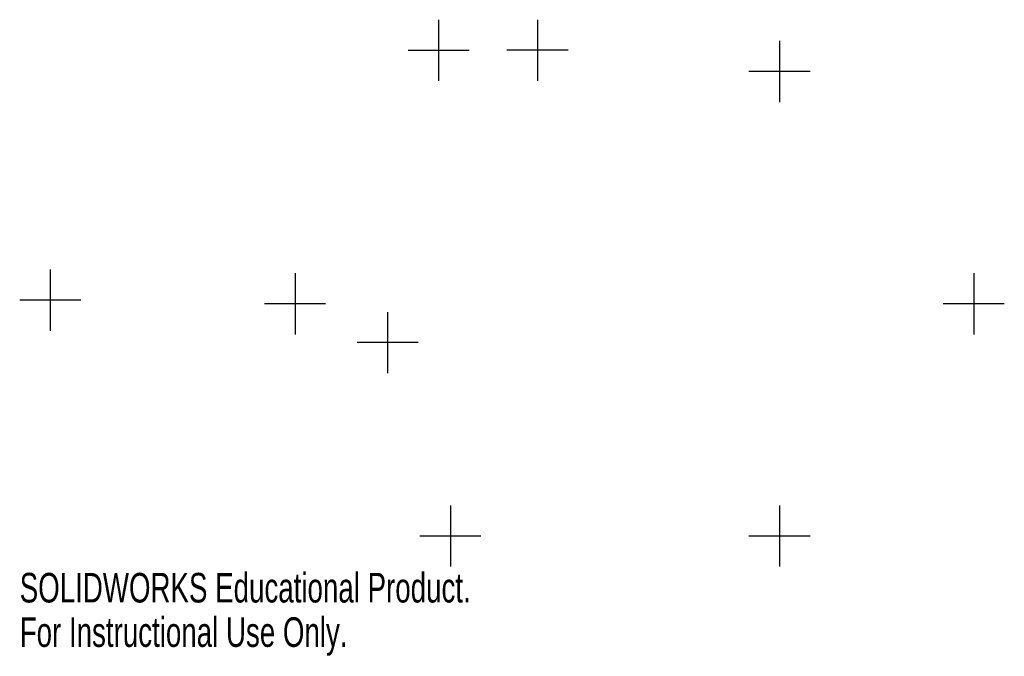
# Model space of a CAD drawing. Header units: millimetres. Extents: x -37 to 124, y -104 to 0.
import ezdxf

# ---------------------------------------------------------------- set-up
doc = ezdxf.new("R2010")
doc.units = ezdxf.units.MM
doc.header["$PDSIZE"] = -1
doc.styles.add('SLDTEXTSTYLE0', font='TXT', dxfattribs={"width": 0.7})

msp = doc.modelspace()

# ---------------------------------------------------------------- linework, layer by layer
at = {"color": 7, "linetype": 'Continuous'}
for p, q in [((31.52, 0.4), (31.52, -9.6)), ((47.67, 0.4), (47.67, -9.6)), ((87.21, -3.06), (87.21, -13.06)), ((26.52, -4.6), (36.52, -4.6)), ((52.67, -4.6), (42.67, -4.6)), ((92.21, -8.06), (82.21, -8.06)), ((-31.93, -40.4), (-31.93, -50.4)), ((8.06, -41), (8.06, -51)), ((118.94, -41), (118.94, -51)), ((-26.93, -45.4), (-36.92, -45.4)), ((13.06, -46), (3.06, -46)), ((123.94, -46), (113.94, -46)), ((23.19, -47.35), (23.19, -57.35)), ((28.19, -52.35), (18.19, -52.35)), ((33.44, -78.94), (33.44, -88.94)), ((87.21, -78.94), (87.21, -88.94)), ((38.44, -83.94), (28.44, -83.94)), ((92.21, -83.94), (82.21, -83.94))]:
    msp.add_line(p, q, dxfattribs=at)
for p in [(31.52, -4.6), (47.67, -4.6), (87.21, -8.06), (-31.93, -45.4), (8.06, -46), (118.94, -46), (23.19, -52.35), (33.44, -83.94), (87.21, -83.94)]:
    msp.add_point(p, dxfattribs=at)

# ---------------------------------------------------------------- texts
at = {"color": 7, "linetype": 'Continuous', "char_height": 4.8336, "attachment_point": 1, "style": 'SLDTEXTSTYLE0'}
for s, insert in [('SOLIDWORKS Educational Product.', (-36.92, -89.96)), ('For Instructional Use Only.', (-36.92, -97.21))]:
    msp.add_mtext(s, dxfattribs=dict(at, insert=insert))

doc.saveas('drawing.dxf')
